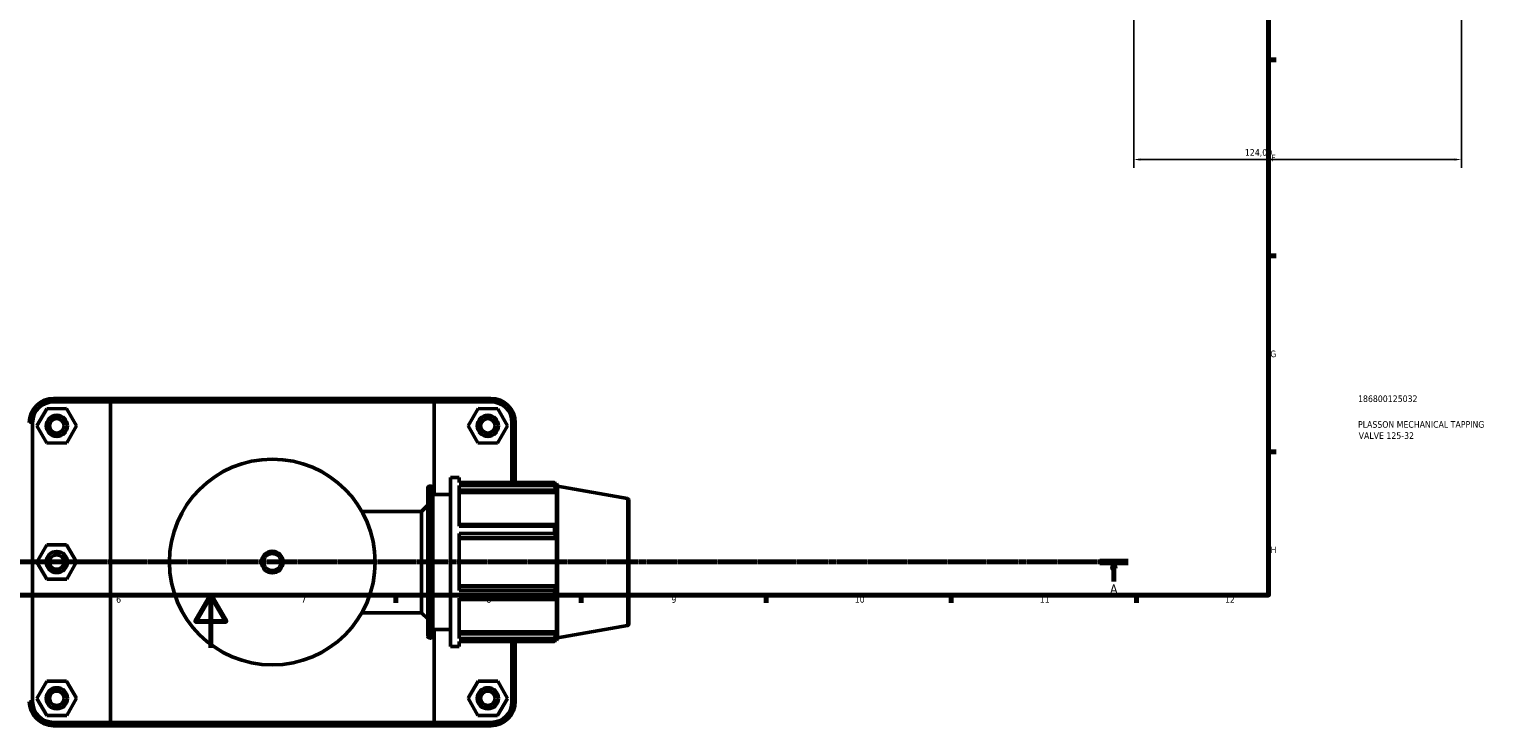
# Model space of a CAD drawing. Header units: millimetres. Extents: x 0 to 1028, y -29 to 1458.
# Tile 3 of 9: x 352 to 907, y -29 to 234. Entities that reach past the tile are written whole.
import ezdxf

# ---------------------------------------------------------------- set-up
doc = ezdxf.new("R2010")
doc.units = ezdxf.units.MM
doc.linetypes.add('CHAIN', pattern=[0.7087, 0.4724, -0.0591, 0.1181, -0.0591])
for name, color, linetype, lineweight in [('Border (ISO)', 7, 'Continuous', 70), ('Dimension (ISO)', 7, 'Continuous', 25), ('Section Line (ISO)', 7, 'CHAIN', 70), ('Title (ISO)', 7, 'Continuous', 50), ('Visible (ISO)', 7, 'Continuous', 50), ('Visible Narrow (ISO)', 7, 'Continuous', 35)]:
    doc.layers.add(name, color=color, linetype=linetype, lineweight=lineweight)
doc.styles.add('Label Text (ISO)', font='tahoma.ttf')
doc.styles.add('Note Text (ISO)', font='tahoma.ttf')
doc.dimstyles.new('Default (ISO)', dxfattribs={"dimtxt": 2.5, "dimasz": 2.5, "dimexe": 3.175, "dimexo": 0, "dimgap": 0.762, "dimtad": 1, "dimrnd": 1e-08, "dimzin": 0, "dimtxsty": 'Note Text (ISO)', "dimcen": 0.09, "dimdle": 10, "dimclrd": 256, "dimclre": 256, "dimclrt": 256, "dimazin": 0, "dimtfac": 1.40208, "dimtmove": 0, "dimatfit": 3, "dimfxl": 1, "dimtolj": 1, "dimtzin": 0, "dimlwd": -1, "dimlwe": -1, "dimarcsym": 0})

# ---------------------------------------------------------------- blocks, each defined once
blk = doc.blocks.new('Borders Default Border')
at = {"layer": 'Border (ISO)'}
for p, q in [((821, 222.75), (823.9, 222.75)), ((821, 148.5), (823.9, 148.5)), ((821, 74.25), (823.9, 74.25)), ((490.58, 20), (490.58, 17.1)), ((560.67, 20), (560.67, 17.1)), ((630.75, 20), (630.75, 17.1)), ((700.83, 20), (700.83, 17.1)), ((770.92, 20), (770.92, 17.1))]:
    blk.add_line(p, q, dxfattribs=at)
at = {"layer": 'Border (ISO)', "flags": 128}
for points in [[(20, 20), (20, 574), (821, 574), (821, 20), (20, 20)], [(420.5, 0), (420.5, 20), (414.73, 10), (426.27, 10), (420.5, 20)]]:
    blk.add_lwpolyline(points, dxfattribs=at)
at = {"layer": 'Border (ISO)', "color": 232, "true_color": 0xca0064, "char_height": 2.5, "attachment_point": 7, "style": 'Note Text (ISO)'}
for s, insert in [('F', (822, 184.38)), ('G', (821.61, 110.08)), ('H', (821.74, 35.88)), ('6', (384.66, 17.05)), ('7', (454.77, 17.1)), ('8', (524.81, 17.04)), ('9', (594.88, 17.05)), ('10', (664.29, 17.05)), ('11', (734.37, 17.1)), ('12', (804.46, 17.1))]:
    blk.add_mtext(s, dxfattribs=dict(at, insert=insert))
blk = doc.blocks.new('Title Blocks ISO')
at = {"layer": 'Title (ISO)', "color": 232, "true_color": 0xca0064, "style": 'Note Text (ISO)'}
for tag, p in [('PART_NUMBER_001', (33.84, 73.13)), ('DESCRIPTION_001', (33.84, 63.4)), ('DESCRIPTION_002', (34.09, 59.18))]:
    blk.add_attdef(tag, p, '', height=2.5, dxfattribs=at)
blk = doc.blocks.new('2dTransSection0')
at = {"layer": 'Section Line (ISO)', "linetype": 'CHAIN'}
blk.add_line((84.44, 32.55), (767.85, 32.55), dxfattribs=at)
at = {"layer": 'Section Line (ISO)', "linetype": 'Continuous', "lineweight": 140}
blk.add_line((757.04, 32.55), (767.85, 32.55), dxfattribs=at)
at = {"layer": 'Section Line (ISO)', "linetype": 'Continuous'}
for p, q in [((762.44, 32.55), (761.94, 30.05)), ((761.94, 30.05), (762.94, 30.05)), ((762.44, 30.05), (762.44, 32.55)), ((762.94, 30.05), (762.44, 32.55)), ((762.44, 25.19), (762.44, 30.05))]:
    blk.add_line(p, q, dxfattribs=at)
at = {"layer": 'Section Line (ISO)', "linetype": 'Continuous', "flags": 128}
blk.add_lwpolyline([(762.94, 30.05), (762.44, 32.55), (761.94, 30.05), (762.94, 30.05)], dxfattribs=at)
at = {"layer": 'Section Line (ISO)'}
blk.add_solid([(762.94, 30.05), (762.44, 32.55), (761.94, 30.05), (762.94, 30.05)], dxfattribs=at)
at = {"layer": 'Section Line (ISO)', "insert": (760.96, 20.55), "char_height": 3.5, "attachment_point": 7, "style": 'Label Text (ISO)'}
blk.add_mtext('A', dxfattribs=at)
blk = doc.blocks.new('*D14')
at = {"layer": 'Defpoints', "color": 0, "transparency": 16777216}
for p in [(769.96, 310.85), (893.96, 310.85), (769.96, 185.01)]:
    blk.add_point(p, dxfattribs=at)
at = {"layer": 'Dimension (ISO)', "transparency": 16777216}
for p, q in [((769.96, 310.85), (769.96, 181.83)), ((893.96, 310.85), (893.96, 181.83)), ((891.46, 185.01), (772.46, 185.01))]:
    blk.add_line(p, q, dxfattribs=at)
for points in [[(772.46, 185.42), (772.46, 184.59), (769.96, 185.01)], [(891.46, 185.42), (891.46, 184.59), (893.96, 185.01)]]:
    blk.add_solid(points, dxfattribs=at)
at = {"layer": 'Dimension (ISO)', "color": 232, "true_color": 0xca0064, "transparency": 16777216, "insert": (812.01, 188.94), "char_height": 2.5, "attachment_point": 1, "style": 'Note Text (ISO)'}
blk.add_mtext('\\A1;124,00', dxfattribs=at)

msp = doc.modelspace()

# ---------------------------------------------------------------- linework, layer by layer
at = {"layer": 'Visible (ISO)'}
for p, q in [((383.314, 94.51), (360.981, 94.51)), ((383.314, 94.51), (504.248, 94.51)), ((526.581, 94.51), (504.248, 94.51)), ((358.394, 90.59), (354.676, 84.07)), ((365.899, 90.63), (358.394, 90.59)), ((360.981, 93.26), (382.544, 93.26)), ((369.687, 84.151), (365.899, 90.63)), ((505.018, 93.26), (382.544, 93.26)), ((382.544, 93.26), (382.544, -28.24)), ((505.018, 93.26), (526.581, 93.26)), ((505.018, 58.11), (505.018, 93.26)), ((517.876, 84.151), (521.663, 90.63)), ((521.663, 90.63), (529.169, 90.59)), ((529.169, 90.59), (532.887, 84.07)), ((353.031, -20.29), (353.031, 85.31)), ((354.676, 84.07), (358.463, 77.59)), ((365.969, 77.631), (369.687, 84.151)), ((521.594, 77.631), (517.876, 84.151)), ((532.887, 84.07), (529.099, 77.59)), ((534.531, 85.31), (534.531, 62.62)), ((535.781, 62.62), (535.781, 85.31)), ((358.463, 77.59), (365.969, 77.631)), ((529.099, 77.59), (521.594, 77.631)), ((503.293, 61.31), (503.941, 61.31)), ((511.281, 0.51), (511.281, 64.51)), ((511.281, 64.51), (514.481, 64.51)), ((514.481, 62.62), (514.481, 64.51)), ((514.481, 62.62), (550.602, 62.62)), ((514.481, 46.139), (514.481, 61.463)), ((550.602, 61.463), (514.481, 61.463)), ((550.602, 61.463), (550.602, 62.62)), ((550.805, 62.27), (551.418, 62.27)), ((551.418, 60.893), (551.068, 61.809)), ((551.781, 61.271), (551.418, 62.27)), ((551.418, 60.893), (551.418, 62.27)), ((551.781, 3.749), (551.781, 61.271)), ((578.252, 56.604), (551.781, 61.271)), ((502.653, 4.35), (502.653, 60.67)), ((504.581, 60.67), (504.581, 4.35)), ((504.581, 58.11), (511.281, 58.11)), ((514.481, 59.759), (551.068, 59.759)), ((514.481, 58.908), (551.418, 58.908)), ((551.068, 59.759), (551.418, 58.908)), ((551.418, 46.252), (551.418, 58.908)), ((578.781, 55.973), (578.781, 9.047)), ((477.672, 51.71), (500.281, 51.71)), ((500.281, 51.71), (502.653, 54.082)), ((500.281, 13.31), (500.281, 51.71)), ((551.068, 46.695), (514.481, 46.695)), ((514.481, 46.139), (550.602, 46.139)), ((550.602, 43.346), (550.602, 46.139)), ((551.418, 46.252), (551.068, 46.695)), ((358.394, 38.99), (354.676, 32.47)), ((365.899, 39.03), (358.394, 38.99)), ((369.687, 32.551), (365.899, 39.03)), ((514.481, 21.675), (514.481, 43.346)), ((550.602, 43.346), (514.481, 43.346)), ((514.481, 41.748), (551.068, 41.748)), ((514.481, 41.459), (551.418, 41.459)), ((551.068, 41.748), (551.418, 41.459)), ((551.418, 23.561), (551.418, 41.459)), ((354.676, 32.47), (358.463, 25.99)), ((365.969, 26.031), (369.687, 32.551)), ((358.463, 25.99), (365.969, 26.031)), ((514.481, 23.561), (551.418, 23.561)), ((551.068, 23.273), (514.481, 23.273)), ((551.418, 23.561), (551.068, 23.273)), ((514.481, 21.675), (550.602, 21.675)), ((514.481, 3.558), (514.481, 18.881)), ((550.602, 18.881), (514.481, 18.881)), ((514.481, 18.325), (551.068, 18.325)), ((550.602, 18.881), (550.602, 21.675)), ((551.068, 18.325), (551.418, 18.769)), ((551.418, 6.113), (551.418, 18.769)), ((477.672, 13.31), (500.281, 13.31)), ((500.281, 13.31), (502.653, 10.939)), ((504.581, 6.91), (511.281, 6.91)), ((505.018, -28.24), (505.018, 6.91)), ((514.481, 6.113), (551.418, 6.113)), ((551.418, 6.113), (551.068, 5.261)), ((578.252, 8.417), (551.781, 3.749)), ((503.293, 3.71), (503.941, 3.71)), ((511.281, 0.51), (514.481, 0.51)), ((551.068, 5.261), (514.481, 5.261)), ((514.481, 3.558), (550.602, 3.558)), ((514.481, 0.51), (514.481, 2.401)), ((550.602, 2.401), (514.481, 2.401)), ((534.531, 2.401), (534.531, -20.29)), ((535.781, -20.29), (535.781, 2.401)), ((550.602, 2.401), (550.602, 3.558)), ((550.805, 2.75), (551.418, 2.75)), ((551.068, 3.212), (551.418, 4.128)), ((551.418, 2.75), (551.418, 4.128)), ((551.781, 3.749), (551.418, 2.75)), ((358.394, -12.61), (354.676, -19.13)), ((365.899, -12.57), (358.394, -12.61)), ((369.687, -19.049), (365.899, -12.57)), ((517.876, -19.049), (521.663, -12.57)), ((521.663, -12.57), (529.169, -12.61)), ((529.169, -12.61), (532.887, -19.13)), ((354.676, -19.13), (358.463, -25.61)), ((365.969, -25.569), (369.687, -19.049)), ((521.594, -25.569), (517.876, -19.049)), ((532.887, -19.13), (529.099, -25.61)), ((358.463, -25.61), (365.969, -25.569)), ((529.099, -25.61), (521.594, -25.569)), ((382.544, -28.24), (360.981, -28.24)), ((360.981, -29.49), (383.314, -29.49)), ((382.544, -28.24), (505.018, -28.24)), ((504.248, -29.49), (383.314, -29.49)), ((504.248, -29.49), (526.581, -29.49)), ((526.581, -28.24), (505.018, -28.24))]:
    msp.add_line(p, q, dxfattribs=at)
for centre, radius in [((362.181, 84.11), 4), ((362.181, 84.11), 2.75), ((525.381, 84.11), 4), ((525.381, 84.11), 2.75), ((443.781, 32.51), 38.952), ((362.181, 32.51), 4), ((362.181, 32.51), 2.75), ((443.781, 32.51), 4.095), ((362.181, -19.09), 4), ((362.181, -19.09), 2.75), ((525.381, -19.09), 4), ((525.381, -19.09), 2.75)]:
    msp.add_circle(centre, radius, dxfattribs=at)
for centre, radius, start, end in [((360.981, 85.31), 9.2, 90, 180), ((526.581, 85.31), 9.2, 0, 90), ((360.981, 85.31), 7.95, 90, 180), ((526.581, 85.31), 7.95, 0, 90), ((503.293, 60.67), 0.64, 90, 180), ((503.941, 60.67), 0.64, 0, 90), ((578.141, 55.973), 0.64, 0, 80), ((578.141, 9.047), 0.64, 280, 0), ((503.293, 4.35), 0.64, 180, 270), ((503.941, 4.35), 0.64, 270, 0), ((360.981, -20.29), 9.2, 180, 270), ((360.981, -20.29), 7.95, 180, 270), ((526.581, -20.29), 9.2, 270, 0), ((526.581, -20.29), 7.95, 270, 0)]:
    msp.add_arc(centre, radius, start, end, dxfattribs=at)
for points in [[(383.314, 94.51), (383.056, 94.094), (382.799, 93.677), (382.544, 93.26)], [(504.248, 94.51), (504.506, 94.094), (504.763, 93.677), (505.018, 93.26)], [(383.314, -29.49), (383.056, -29.073), (382.799, -28.657), (382.544, -28.24)], [(504.248, -29.49), (504.506, -29.073), (504.763, -28.657), (505.018, -28.24)]]:
    msp.add_open_spline(points, degree=3, dxfattribs=at)
for points, weights in [([(550.602, 62.62), (550.845, 62.206), (551.068, 61.809)], [1, 1.00110742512, 1.00139794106]), ([(551.068, 59.759), (550.845, 60.594), (550.602, 61.463)], [1.00139794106, 1.00110742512, 1]), ([(550.602, 46.139), (550.845, 46.423), (551.068, 46.695)], [1, 1.00110742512, 1.00139794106]), ([(551.068, 41.748), (550.845, 42.531), (550.602, 43.346)], [1.00139794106, 1.00110742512, 1]), ([(550.602, 21.675), (550.845, 22.49), (551.068, 23.273)], [1, 1.00110742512, 1.00139794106]), ([(551.068, 18.325), (550.845, 18.598), (550.602, 18.881)], [1.00139794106, 1.00110742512, 1]), ([(550.602, 3.558), (550.845, 4.427), (551.068, 5.261)], [1, 1.00110742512, 1.00139794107]), ([(551.068, 3.212), (550.845, 2.815), (550.602, 2.401)], [1.00139794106, 1.00110742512, 1])]:
    msp.add_rational_spline(points, weights, degree=2, dxfattribs=at)
at = {"layer": 'Visible Narrow (ISO)'}
for p, q in [((360.981, 93.323), (360.981, 94.448)), ((526.581, 93.323), (526.581, 94.448)), ((352.969, 85.31), (351.844, 85.31)), ((534.594, 85.31), (535.719, 85.31)), ((503.293, 60.956), (503.293, 4.065)), ((503.941, 4.065), (503.941, 60.956)), ((578.252, 8.714), (578.252, 56.307)), ((352.969, -20.29), (351.844, -20.29)), ((534.594, -20.29), (535.719, -20.29)), ((360.981, -28.302), (360.981, -29.427)), ((526.581, -28.302), (526.581, -29.427))]:
    msp.add_line(p, q, dxfattribs=at)
msp.add_circle((443.781, 32.51), 3.095, dxfattribs=at)

# ---------------------------------------------------------------- block references
msp.add_blockref('Borders Default Border', (0, 0))
msp.add_blockref('Title Blocks ISO', (821, 20)).add_auto_attribs({'PART_NUMBER_001': '186800125032', 'DESCRIPTION_001': 'PLASSON MECHANICAL TAPPING', 'DESCRIPTION_002': 'VALVE 125-32'})
at = {"layer": 'Section Line (ISO)'}
msp.add_blockref('2dTransSection0', (0, 0), dxfattribs=at)

# ---------------------------------------------------------------- dimensions: what is measured, and where the dimension line sits
at = {"layer": 'Dimension (ISO)'}
dim = msp.add_linear_dim(base=(769.964, 185.007), p1=(893.964, 310.852), p2=(769.964, 310.852), dimstyle='Default (ISO)', override={"dimdec": 2, "dimtp": 0, "dimtm": 0, "dimtdec": 2, "dimtofl": 0, "dimatfit": 1}, dxfattribs=at)
dim.commit()
dim.dimension.update_dxf_attribs({"geometry": '*D14', "text_midpoint": (816.964, 185.007), "dimtype": 160})

doc.saveas('drawing.dxf')
